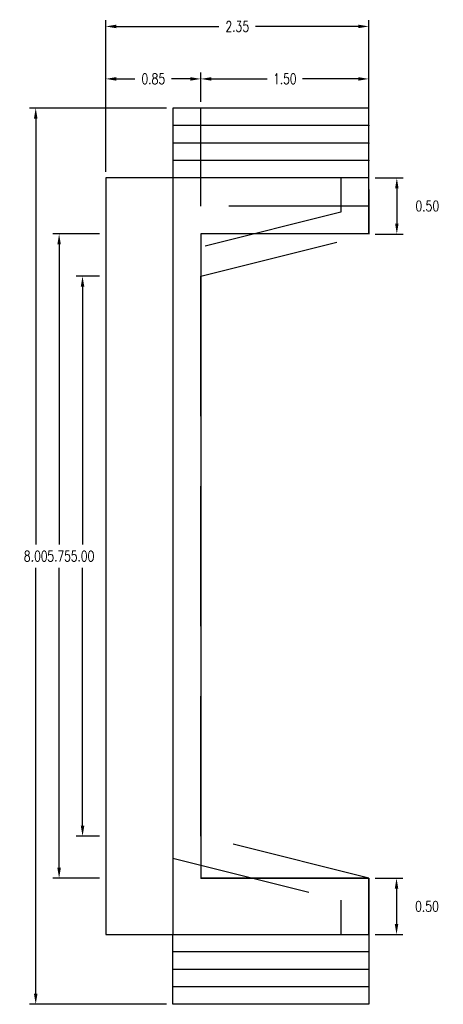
# Model space of a CAD drawing. Header units: metres. Extents: x 719936 to 720643, y 9143565 to 9144018.
# Tile 56 of 56: x 720638.89 to 720642.67, y 9143919.03 to 9143927.82. Entities that reach past the tile are written whole.
import ezdxf

# ---------------------------------------------------------------- set-up
doc = ezdxf.new("R2010")
doc.units = ezdxf.units.M
doc.linetypes.add('HIDDEN', pattern=[0.375, 0.25, -0.125])
for name, color, linetype in [('Layer1 (.05 HIDDEN)', 8, 'HIDDEN'), ('Layer1 (.05)', 8, 'Continuous'), ('Layer2 (.10)', 1, 'Continuous'), ('Layer4 (.15)', 2, 'Continuous'), ('Layer5 (.15)', 4, 'Continuous')]:
    doc.layers.add(name, color=color, linetype=linetype)
doc.styles.add('SIMPLEX', font='simplex.shx', dxfattribs={"width": 0.75})
doc.dimstyles.new('ART -75-A3-horiz', dxfattribs={"dimscale": 0.075, "dimtxt": 1.25, "dimasz": 1.25, "dimexe": 0.75, "dimexo": 0.75, "dimgap": 0.75, "dimtad": 0, "dimtih": 1, "dimtoh": 1, "dimzin": 1, "dimdsep": 46, "dimtxsty": 'SIMPLEX', "dimcen": 0.75, "dimdle": 1.5, "dimclrd": 1, "dimclre": 1, "dimclrt": 7, "dimadec": 0, "dimazin": 0, "dimtfac": 1, "dimtofl": 0, "dimtmove": 2, "dimatfit": 3, "dimfxl": 1.5, "dimtolj": 1, "dimtzin": 1, "dimarcsym": 0})

# ---------------------------------------------------------------- blocks, each defined once
blk = doc.blocks.new('*D602')
at = {"layer": 'Defpoints', "color": 0, "transparency": 16777216}
for p in [(720640.5073, 9143927.2934), (720640.5073, 9143927.033), (720642.0073, 9143927.033)]:
    blk.add_point(p, dxfattribs=at)
at = {"layer": 'Layer1 (.05)', "color": 1, "lineweight": -2, "transparency": 16777216}
for p, q in [((720640.5073, 9143927.0893), (720640.5073, 9143927.3496)), ((720642.0073, 9143927.0893), (720642.0073, 9143927.3496)), ((720640.601, 9143927.2934), (720641.1006, 9143927.2934)), ((720641.9135, 9143927.2934), (720641.414, 9143927.2934))]:
    blk.add_line(p, q, dxfattribs=at)
at = {"layer": 'Layer1 (.05)', "color": 1, "transparency": 16777216}
for points in [[(720640.601, 9143927.309), (720640.601, 9143927.2778), (720640.5073, 9143927.2934)], [(720641.9135, 9143927.309), (720641.9135, 9143927.2778), (720642.0073, 9143927.2934)]]:
    blk.add_solid(points, dxfattribs=at)
at = {"layer": 'Layer1 (.05)', "color": 7, "transparency": 16777216, "insert": (720641.2573, 9143927.2934), "char_height": 0.09375, "attachment_point": 5, "style": 'SIMPLEX'}
blk.add_mtext('\\A1;1.50', dxfattribs=at)
blk = doc.blocks.new('*D603')
at = {"layer": 'Defpoints', "color": 0, "transparency": 16777216}
for p in [(720639.6573, 9143927.2934), (720640.5073, 9143927.033), (720639.6573, 9143926.4653)]:
    blk.add_point(p, dxfattribs=at)
at = {"layer": 'Layer1 (.05)', "color": 1, "lineweight": -2, "transparency": 16777216}
for p, q in [((720639.6573, 9143926.5215), (720639.6573, 9143927.3496)), ((720640.5073, 9143927.0893), (720640.5073, 9143927.3496)), ((720639.751, 9143927.2934), (720639.9189, 9143927.2934)), ((720640.4135, 9143927.2934), (720640.2457, 9143927.2934))]:
    blk.add_line(p, q, dxfattribs=at)
at = {"layer": 'Layer1 (.05)', "color": 1, "transparency": 16777216}
for points in [[(720639.751, 9143927.309), (720639.751, 9143927.2778), (720639.6573, 9143927.2934)], [(720640.4135, 9143927.309), (720640.4135, 9143927.2778), (720640.5073, 9143927.2934)]]:
    blk.add_solid(points, dxfattribs=at)
at = {"layer": 'Layer1 (.05)', "color": 7, "transparency": 16777216, "insert": (720640.0823, 9143927.2934), "char_height": 0.09375, "attachment_point": 5, "style": 'SIMPLEX'}
blk.add_mtext('\\A1;0.85', dxfattribs=at)
blk = doc.blocks.new('*D600')
at = {"layer": 'Defpoints', "color": 0, "transparency": 16777216}
for p in [(720639.2412, 9143925.909), (720639.6573, 9143925.909), (720639.6573, 9143920.158)]:
    blk.add_point(p, dxfattribs=at)
at = {"layer": 'Layer1 (.05)', "color": 1, "lineweight": -2, "transparency": 16777216}
for p, q in [((720639.601, 9143925.909), (720639.185, 9143925.909)), ((720639.2412, 9143925.8153), (720639.2412, 9143923.1367)), ((720639.2412, 9143920.2518), (720639.2412, 9143922.9304)), ((720639.601, 9143920.158), (720639.185, 9143920.158))]:
    blk.add_line(p, q, dxfattribs=at)
at = {"layer": 'Layer1 (.05)', "color": 1, "transparency": 16777216}
for points in [[(720639.2256, 9143925.8153), (720639.2569, 9143925.8153), (720639.2412, 9143925.909)], [(720639.2256, 9143920.2518), (720639.2569, 9143920.2518), (720639.2412, 9143920.158)]]:
    blk.add_solid(points, dxfattribs=at)
at = {"layer": 'Layer1 (.05)', "color": 7, "transparency": 16777216, "insert": (720639.2412, 9143923.0335), "char_height": 0.09375, "attachment_point": 5, "style": 'SIMPLEX'}
blk.add_mtext('\\A1;5.75', dxfattribs=at)
blk = doc.blocks.new('*D601')
at = {"layer": 'Defpoints', "color": 0, "transparency": 16777216}
for p in [(720640.2573, 9143927.033), (720639.0323, 9143919.033), (720640.2573, 9143919.033)]:
    blk.add_point(p, dxfattribs=at)
at = {"layer": 'Layer1 (.05)', "color": 1, "lineweight": -2, "transparency": 16777216}
for p, q in [((720640.201, 9143927.033), (720638.9761, 9143927.033)), ((720639.0323, 9143926.9393), (720639.0323, 9143923.1362)), ((720639.0323, 9143919.1268), (720639.0323, 9143922.9299)), ((720640.201, 9143919.033), (720638.9761, 9143919.033))]:
    blk.add_line(p, q, dxfattribs=at)
at = {"layer": 'Layer1 (.05)', "color": 1, "transparency": 16777216}
for points in [[(720639.0167, 9143926.9393), (720639.048, 9143926.9393), (720639.0323, 9143927.033)], [(720639.0167, 9143919.1268), (720639.048, 9143919.1268), (720639.0323, 9143919.033)]]:
    blk.add_solid(points, dxfattribs=at)
at = {"layer": 'Layer1 (.05)', "color": 7, "transparency": 16777216, "insert": (720639.0323, 9143923.033), "char_height": 0.09375, "attachment_point": 5, "style": 'SIMPLEX'}
blk.add_mtext('\\A1;8.00', dxfattribs=at)
blk = doc.blocks.new('*D605')
at = {"layer": 'Defpoints', "color": 0, "transparency": 16777216}
for p in [(720642.0073, 9143926.409), (720642.0073, 9143925.908), (720642.2572, 9143925.908)]:
    blk.add_point(p, dxfattribs=at)
at = {"layer": 'Layer1 (.05)', "color": 1, "lineweight": -2, "transparency": 16777216}
for p, q in [((720642.0635, 9143926.409), (720642.3135, 9143926.409)), ((720642.2572, 9143926.3153), (720642.2572, 9143926.0018)), ((720642.0635, 9143925.908), (720642.3135, 9143925.908))]:
    blk.add_line(p, q, dxfattribs=at)
at = {"layer": 'Layer1 (.05)', "color": 1, "transparency": 16777216}
for points in [[(720642.2416, 9143926.3153), (720642.2728, 9143926.3153), (720642.2572, 9143926.409)], [(720642.2416, 9143926.0018), (720642.2728, 9143926.0018), (720642.2572, 9143925.908)]]:
    blk.add_solid(points, dxfattribs=at)
at = {"layer": 'Layer1 (.05)', "color": 7, "transparency": 16777216, "insert": (720642.5291, 9143926.1585), "char_height": 0.09375, "attachment_point": 5, "style": 'SIMPLEX'}
blk.add_mtext('\\A1;0.50', dxfattribs=at)
blk = doc.blocks.new('*D604')
at = {"layer": 'Defpoints', "color": 0, "transparency": 16777216}
for p in [(720642.0073, 9143920.158), (720642.0073, 9143919.657), (720642.2545, 9143919.657)]:
    blk.add_point(p, dxfattribs=at)
at = {"layer": 'Layer1 (.05)', "color": 1, "lineweight": -2, "transparency": 16777216}
for p, q in [((720642.0635, 9143920.158), (720642.3107, 9143920.158)), ((720642.2545, 9143920.0643), (720642.2545, 9143919.7508)), ((720642.0635, 9143919.657), (720642.3107, 9143919.657))]:
    blk.add_line(p, q, dxfattribs=at)
at = {"layer": 'Layer1 (.05)', "color": 1, "transparency": 16777216}
for points in [[(720642.2388, 9143920.0643), (720642.2701, 9143920.0643), (720642.2545, 9143920.158)], [(720642.2388, 9143919.7508), (720642.2701, 9143919.7508), (720642.2545, 9143919.657)]]:
    blk.add_solid(points, dxfattribs=at)
at = {"layer": 'Layer1 (.05)', "color": 7, "transparency": 16777216, "insert": (720642.5263, 9143919.9075), "char_height": 0.09375, "attachment_point": 5, "style": 'SIMPLEX'}
blk.add_mtext('\\A1;0.50', dxfattribs=at)
blk = doc.blocks.new('*D599')
at = {"layer": 'Defpoints', "color": 0, "transparency": 16777216}
for p in [(720639.6573, 9143927.7617), (720639.6573, 9143926.409), (720642.0073, 9143926.409)]:
    blk.add_point(p, dxfattribs=at)
at = {"layer": 'Layer5 (.15)', "color": 1, "lineweight": -2, "transparency": 16777216}
for p, q in [((720639.6573, 9143926.4653), (720639.6573, 9143927.8179)), ((720642.0073, 9143926.4653), (720642.0073, 9143927.8179)), ((720639.751, 9143927.7617), (720640.6689, 9143927.7617)), ((720641.9135, 9143927.7617), (720640.9957, 9143927.7617))]:
    blk.add_line(p, q, dxfattribs=at)
at = {"layer": 'Layer5 (.15)', "color": 1, "transparency": 16777216}
for points in [[(720639.751, 9143927.7773), (720639.751, 9143927.7461), (720639.6573, 9143927.7617)], [(720641.9135, 9143927.7773), (720641.9135, 9143927.7461), (720642.0073, 9143927.7617)]]:
    blk.add_solid(points, dxfattribs=at)
at = {"layer": 'Layer5 (.15)', "color": 7, "transparency": 16777216, "insert": (720640.8323, 9143927.7617), "char_height": 0.09375, "attachment_point": 5, "style": 'SIMPLEX'}
blk.add_mtext('\\A1;2.35', dxfattribs=at)
blk = doc.blocks.new('*D598')
at = {"layer": 'Defpoints', "color": 0, "transparency": 16777216}
for p in [(720639.6573, 9143925.533), (720639.4505, 9143920.533), (720639.6573, 9143920.533)]:
    blk.add_point(p, dxfattribs=at)
at = {"layer": 'Layer5 (.15)', "color": 1, "lineweight": -2, "transparency": 16777216}
for p, q in [((720639.601, 9143925.533), (720639.3943, 9143925.533)), ((720639.4505, 9143925.4393), (720639.4505, 9143923.1362)), ((720639.4505, 9143920.6268), (720639.4505, 9143922.9299)), ((720639.601, 9143920.533), (720639.3943, 9143920.533))]:
    blk.add_line(p, q, dxfattribs=at)
at = {"layer": 'Layer5 (.15)', "color": 1, "transparency": 16777216}
for points in [[(720639.4349, 9143925.4393), (720639.4662, 9143925.4393), (720639.4505, 9143925.533)], [(720639.4349, 9143920.6268), (720639.4662, 9143920.6268), (720639.4505, 9143920.533)]]:
    blk.add_solid(points, dxfattribs=at)
at = {"layer": 'Layer5 (.15)', "color": 7, "transparency": 16777216, "insert": (720639.4505, 9143923.033), "char_height": 0.09375, "attachment_point": 5, "style": 'SIMPLEX'}
blk.add_mtext('\\A1;5.00', dxfattribs=at)

msp = doc.modelspace()

# ---------------------------------------------------------------- linework, layer by layer
at = {"layer": 'Layer1 (.05 HIDDEN)', "ltscale": 5, "flags": 128}
for points in [[(720640.5073, 9143926.158), (720640.5073, 9143927.033)], [(720640.2573, 9143926.409), (720640.2573, 9143919.657)], [(720642.0073, 9143926.158), (720640.5073, 9143926.158)]]:
    msp.add_lwpolyline(points, dxfattribs=at)
at = {"layer": 'Layer1 (.05)', "flags": 128}
for points in [[(720642.0073, 9143927.033), (720640.2573, 9143927.033), (720640.2573, 9143926.409)], [(720642.0073, 9143926.409), (720642.0073, 9143927.033)], [(720642.0073, 9143926.877), (720640.2573, 9143926.877)], [(720642.0073, 9143926.721), (720640.2573, 9143926.721)], [(720642.0073, 9143926.565), (720640.2573, 9143926.565)], [(720642.0073, 9143926.3059), (720642.0073, 9143925.908)], [(720642.0073, 9143920.158), (720640.5073, 9143920.158)], [(720642.0073, 9143919.7602), (720642.0073, 9143920.158)], [(720642.0073, 9143919.033), (720640.2573, 9143919.033), (720640.2573, 9143919.657)], [(720642.0073, 9143919.657), (720642.0073, 9143919.033)], [(720642.0073, 9143919.501), (720640.2573, 9143919.501)], [(720642.0073, 9143919.345), (720640.2573, 9143919.345)], [(720642.0073, 9143919.189), (720640.2573, 9143919.189)]]:
    msp.add_lwpolyline(points, dxfattribs=at)
at = {"layer": 'Layer2 (.10)', "linetype": 'HIDDEN', "ltscale": 5}
msp.add_lwpolyline([(720641.7573, 9143926.408), (720641.7573, 9143926.1032), (720640.2573, 9143925.7282), (720640.2573, 9143920.3378), (720641.7573, 9143919.9628), (720641.7561, 9143919.658), (720642.0073, 9143919.657), (720642.0073, 9143920.158), (720640.5073, 9143920.533), (720640.5073, 9143925.533), (720642.0073, 9143925.908), (720642.0073, 9143926.409)], close=True, dxfattribs=at)
at = {"layer": 'Layer4 (.15)'}
msp.add_line((720640.5073, 9143925.909), (720640.5073, 9143920.157), dxfattribs=at)
at = {"layer": 'Layer4 (.15)', "flags": 128}
for points in [[(720642.0073, 9143926.409), (720639.6573, 9143926.409), (720639.6573, 9143919.657), (720642.0073, 9143919.657)], [(720642.0073, 9143925.908), (720642.0073, 9143926.409)], [(720642.0073, 9143925.909), (720640.5073, 9143925.909)], [(720642.0073, 9143920.157), (720640.5073, 9143920.157)], [(720642.0073, 9143920.158), (720642.0073, 9143919.657)]]:
    msp.add_lwpolyline(points, dxfattribs=at)
at = {"layer": 'Layer4 (.15)'}
for p in [(720642.0073, 9143926.877), (720642.0073, 9143926.721), (720642.0073, 9143926.565), (720642.0073, 9143926.2064), (720642.0073, 9143926.107), (720642.0073, 9143926.0075), (720642.0073, 9143920.0586), (720642.0073, 9143919.9591), (720642.0073, 9143919.8596)]:
    msp.add_point(p, dxfattribs=at)

# ---------------------------------------------------------------- dimensions: what is measured, and where the dimension line sits
at = {"layer": 'Layer1 (.05)'}
for base, p1, p2, picture, middle in [((720639.6573, 9143927.2934), (720640.5073, 9143927.033), (720639.6573, 9143926.4653), '*D603', (720640.0823, 9143927.2934)), ((720640.5073, 9143927.2934), (720642.0073, 9143927.033), (720640.5073, 9143927.033), '*D602', (720641.2573, 9143927.2934))]:
    dim = msp.add_linear_dim(base=base, p1=p1, p2=p2, dimstyle='ART -75-A3-horiz', dxfattribs=at)
    dim.commit()
    dim.dimension.update_dxf_attribs({"geometry": picture, "text_midpoint": middle})
for base, p1, p2, picture, middle in [((720639.0323, 9143919.033), (720640.2573, 9143927.033), (720640.2573, 9143919.033), '*D601', (720639.0323, 9143923.033)), ((720642.2572, 9143925.908), (720642.0073, 9143926.409), (720642.0073, 9143925.908), '*D605', (720642.5291, 9143926.1585)), ((720639.2412, 9143925.909), (720639.6573, 9143920.158), (720639.6573, 9143925.909), '*D600', (720639.2412, 9143923.0335)), ((720642.2545, 9143919.657), (720642.0073, 9143920.158), (720642.0073, 9143919.657), '*D604', (720642.5263, 9143919.9075))]:
    dim = msp.add_linear_dim(base=base, p1=p1, p2=p2, angle=270, dimstyle='ART -75-A3-horiz', dxfattribs=at)
    dim.commit()
    dim.dimension.update_dxf_attribs({"geometry": picture, "text_midpoint": middle})
at = {"layer": 'Layer5 (.15)'}
dim = msp.add_linear_dim(base=(720639.6573, 9143927.7617), p1=(720642.0073, 9143926.409), p2=(720639.6573, 9143926.409), dimstyle='ART -75-A3-horiz', dxfattribs=at)
dim.commit()
dim.dimension.update_dxf_attribs({"geometry": '*D599', "text_midpoint": (720640.8323, 9143927.7617)})
dim = msp.add_linear_dim(base=(720639.4505, 9143920.533), p1=(720639.6573, 9143925.533), p2=(720639.6573, 9143920.533), angle=270, dimstyle='ART -75-A3-horiz', dxfattribs=at)
dim.commit()
dim.dimension.update_dxf_attribs({"geometry": '*D598', "text_midpoint": (720639.4505, 9143923.033)})

doc.saveas('drawing.dxf')
